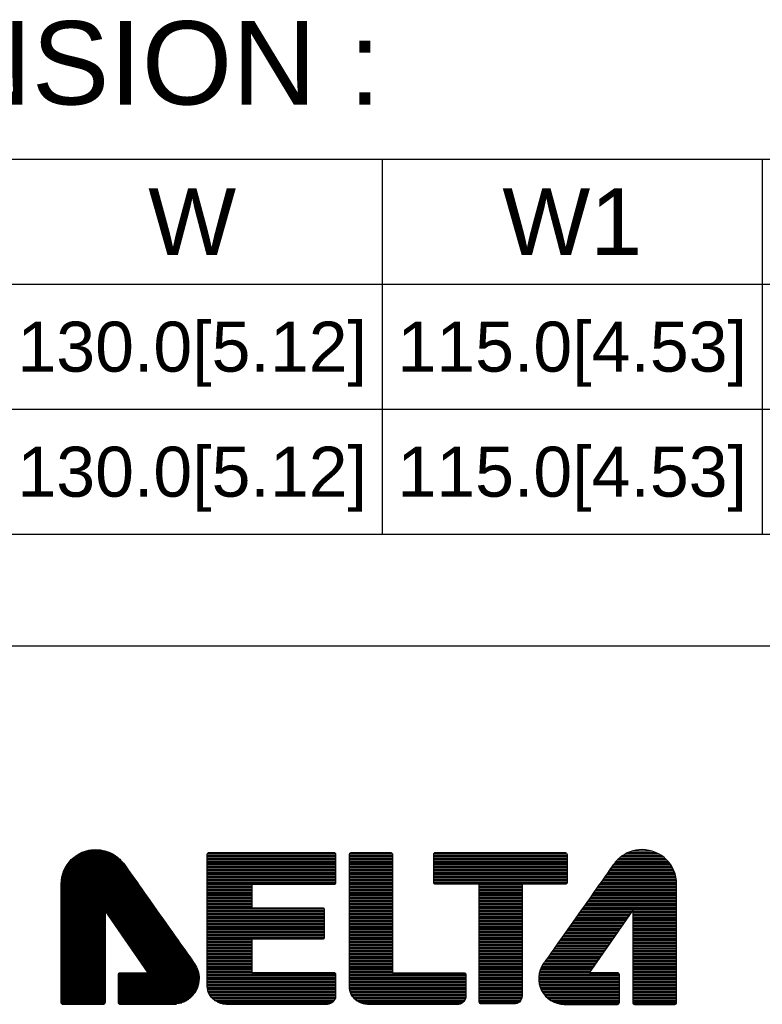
# Model space of a CAD drawing. Header units: millimetres. Extents: x 0 to 1105, y 0 to 772.
# Tile 4 of 58: x 139 to 228, y 93 to 211. Entities that reach past the tile are written whole.
import ezdxf

# ---------------------------------------------------------------- set-up
doc = ezdxf.new("R2010")
doc.units = ezdxf.units.MM
doc.header["$LTSCALE"] = 60.775
doc.layers.get('0').update_dxf_attribs({"linetype": 'CONTINUOUS'})
doc.styles.get("Standard").update_dxf_attribs({"font": 'micross.ttf'})

msp = doc.modelspace()

# ---------------------------------------------------------------- linework, layer by layer
at = {"linetype": 'Continuous'}
for p, q in [((91.61, 194.39), (468.41, 194.39)), ((182.81, 194.39), (182.81, 149.39)), ((228.41, 194.39), (228.41, 149.39)), ((91.61, 179.39), (468.41, 179.39)), ((91.61, 164.39), (468.41, 164.39)), ((91.61, 149.39), (468.41, 149.39))]:
    msp.add_line(p, q, dxfattribs=at)
at = {"color": 3, "linetype": 'Continuous'}
msp.add_line((526.5, 135.95), (19.5, 135.95), dxfattribs=at)
at = {"color": 4, "linetype": 'Continuous'}
for p, q in [((146.51, 111.09), (150.36, 111.09)), ((146.81, 111.23), (150.06, 111.23)), ((147.2, 111.38), (149.66, 111.38)), ((147.85, 111.52), (149.02, 111.52)), ((212.34, 111.21), (215.64, 111.21)), ((212.83, 111.39), (215.15, 111.39)), ((145.14, 109.93), (151.75, 109.93)), ((145.26, 110.08), (151.62, 110.08)), ((145.38, 110.22), (151.49, 110.22)), ((145.52, 110.36), (151.35, 110.36)), ((145.68, 110.51), (151.2, 110.51)), ((145.85, 110.65), (151.02, 110.65)), ((146.04, 110.8), (150.83, 110.8)), ((146.25, 110.94), (150.61, 110.94)), ((161.82, 111.03), (177.22, 111.03)), ((161.82, 110.85), (177.22, 110.85)), ((161.82, 110.68), (177.22, 110.68)), ((161.82, 110.5), (177.22, 110.5)), ((161.82, 110.32), (177.22, 110.32)), ((161.82, 110.14), (177.22, 110.14)), ((161.82, 109.97), (177.22, 109.97)), ((178.87, 110.85), (184.05, 110.85)), ((178.87, 110.68), (184.05, 110.68)), ((178.87, 110.5), (184.05, 110.5)), ((178.87, 110.32), (184.05, 110.32)), ((178.87, 110.14), (184.05, 110.14)), ((178.87, 109.97), (184.05, 109.97)), ((178.88, 111.03), (184.04, 111.03)), ((188.99, 110.85), (205.01, 110.85)), ((188.99, 110.68), (205.01, 110.68)), ((188.99, 110.5), (205.01, 110.5)), ((188.99, 110.32), (205.01, 110.32)), ((188.99, 110.14), (205.01, 110.14)), ((188.99, 109.97), (205.01, 109.97)), ((189, 111.03), (205, 111.03)), ((210.72, 109.97), (217.25, 109.97)), ((210.88, 110.14), (217.1, 110.14)), ((211.05, 110.32), (216.94, 110.32)), ((211.24, 110.5), (216.75, 110.5)), ((211.45, 110.68), (216.54, 110.68)), ((211.69, 110.85), (216.29, 110.85)), ((211.98, 111.03), (216, 111.03)), ((144.52, 108.78), (152.57, 108.78)), ((144.57, 108.92), (152.47, 108.92)), ((144.63, 109.06), (152.37, 109.06)), ((144.7, 109.21), (152.27, 109.21)), ((144.77, 109.35), (152.17, 109.35)), ((144.85, 109.5), (152.07, 109.5)), ((144.94, 109.64), (151.96, 109.64)), ((145.03, 109.79), (151.86, 109.79)), ((161.82, 109.79), (177.22, 109.79)), ((161.82, 109.61), (177.22, 109.61)), ((161.82, 109.43), (177.22, 109.43)), ((161.82, 109.26), (177.22, 109.26)), ((161.82, 109.08), (177.22, 109.08)), ((161.82, 108.9), (177.22, 108.9)), ((161.82, 108.73), (177.22, 108.73)), ((178.87, 109.79), (184.05, 109.79)), ((178.87, 109.61), (184.05, 109.61)), ((178.87, 109.43), (184.05, 109.43)), ((178.87, 109.26), (184.05, 109.26)), ((178.87, 109.08), (184.05, 109.08)), ((178.87, 108.9), (184.05, 108.9)), ((178.87, 108.73), (184.05, 108.73)), ((188.99, 109.79), (205.01, 109.79)), ((188.99, 109.61), (205.01, 109.61)), ((188.99, 109.43), (205.01, 109.43)), ((188.99, 109.26), (205.01, 109.26)), ((188.99, 109.08), (205.01, 109.08)), ((188.99, 108.9), (205.01, 108.9)), ((188.99, 108.73), (205.01, 108.73)), ((209.83, 108.73), (217.92, 108.73)), ((209.95, 108.9), (217.86, 108.9)), ((210.08, 109.08), (217.78, 109.08)), ((210.2, 109.26), (217.7, 109.26)), ((210.33, 109.43), (217.61, 109.43)), ((210.45, 109.61), (217.5, 109.61)), ((210.58, 109.79), (217.38, 109.79)), ((144.3, 107.62), (153.39, 107.62)), ((144.31, 107.76), (153.28, 107.76)), ((144.32, 107.91), (153.18, 107.91)), ((144.34, 108.05), (153.08, 108.05)), ((144.36, 108.2), (152.98, 108.2)), ((144.39, 108.34), (152.88, 108.34)), ((144.43, 108.49), (152.77, 108.49)), ((144.47, 108.63), (152.67, 108.63)), ((161.82, 108.55), (177.22, 108.55)), ((161.82, 108.37), (177.22, 108.37)), ((161.82, 108.19), (177.22, 108.19)), ((161.82, 108.02), (177.22, 108.02)), ((161.82, 107.84), (177.22, 107.84)), ((161.82, 107.66), (177.22, 107.66)), ((178.87, 108.55), (184.05, 108.55)), ((178.87, 108.37), (184.05, 108.37)), ((178.87, 108.19), (184.05, 108.19)), ((178.87, 108.02), (184.05, 108.02)), ((178.87, 107.84), (184.05, 107.84)), ((178.87, 107.66), (184.05, 107.66)), ((188.99, 108.55), (205.01, 108.55)), ((188.99, 108.37), (205.01, 108.37)), ((188.99, 108.19), (205.01, 108.19)), ((188.99, 108.02), (205.01, 108.02)), ((188.99, 107.84), (205.01, 107.84)), ((188.99, 107.66), (205.01, 107.66)), ((209.08, 107.66), (218.13, 107.66)), ((209.21, 107.84), (218.11, 107.84)), ((209.33, 108.02), (218.09, 108.02)), ((209.46, 108.19), (218.06, 108.19)), ((209.58, 108.37), (218.02, 108.37)), ((209.71, 108.55), (217.98, 108.55)), ((144.29, 107.48), (153.49, 107.48)), ((144.29, 107.33), (153.59, 107.33)), ((144.29, 107.19), (153.69, 107.19)), ((144.29, 107.04), (153.79, 107.04)), ((144.29, 106.9), (153.9, 106.9)), ((144.29, 106.75), (154, 106.75)), ((144.29, 106.61), (154.1, 106.61)), ((144.29, 106.46), (154.2, 106.46)), ((144.29, 106.32), (154.3, 106.32)), ((161.82, 107.48), (177.2, 107.48)), ((161.82, 107.31), (167.18, 107.31)), ((161.82, 107.13), (167.18, 107.13)), ((161.82, 106.95), (167.18, 106.95)), ((161.82, 106.77), (167.18, 106.77)), ((161.82, 106.6), (167.18, 106.6)), ((161.82, 106.42), (167.18, 106.42)), ((178.87, 107.48), (184.05, 107.48)), ((178.87, 107.31), (184.05, 107.31)), ((178.87, 107.13), (184.05, 107.13)), ((178.87, 106.95), (184.05, 106.95)), ((178.87, 106.77), (184.05, 106.77)), ((178.87, 106.6), (184.05, 106.6)), ((178.87, 106.42), (184.05, 106.42)), ((189.03, 107.48), (204.95, 107.48)), ((194.46, 107.31), (199.6, 107.31)), ((194.46, 107.13), (199.6, 107.13)), ((194.46, 106.95), (199.6, 106.95)), ((194.46, 106.77), (199.6, 106.77)), ((194.46, 106.6), (199.6, 106.6)), ((194.46, 106.42), (199.6, 106.42)), ((208.21, 106.42), (218.14, 106.42)), ((208.33, 106.6), (218.14, 106.6)), ((208.46, 106.77), (218.14, 106.77)), ((208.58, 106.95), (218.14, 106.95)), ((208.71, 107.13), (218.14, 107.13)), ((208.83, 107.31), (218.14, 107.31)), ((208.96, 107.48), (218.14, 107.48)), ((144.29, 106.17), (154.41, 106.17)), ((144.29, 106.03), (154.51, 106.03)), ((144.29, 105.89), (154.61, 105.89)), ((144.29, 105.74), (154.71, 105.74)), ((144.29, 105.6), (154.81, 105.6)), ((144.29, 105.45), (154.92, 105.45)), ((144.29, 105.31), (155.02, 105.31)), ((144.29, 105.16), (155.12, 105.16)), ((161.82, 106.24), (167.18, 106.24)), ((161.82, 106.07), (167.18, 106.07)), ((161.82, 105.89), (167.18, 105.89)), ((161.82, 105.71), (167.18, 105.71)), ((161.82, 105.53), (167.18, 105.53)), ((161.82, 105.36), (167.18, 105.36)), ((161.82, 105.18), (167.18, 105.18)), ((178.87, 106.24), (184.05, 106.24)), ((178.87, 106.07), (184.05, 106.07)), ((178.87, 105.89), (184.05, 105.89)), ((178.87, 105.71), (184.05, 105.71)), ((178.87, 105.53), (184.05, 105.53)), ((178.87, 105.36), (184.05, 105.36)), ((178.87, 105.18), (184.05, 105.18)), ((194.46, 106.24), (199.6, 106.24)), ((194.46, 106.07), (199.6, 106.07)), ((194.46, 105.89), (199.6, 105.89)), ((194.46, 105.71), (199.6, 105.71)), ((194.46, 105.53), (199.6, 105.53)), ((194.46, 105.36), (199.6, 105.36)), ((194.46, 105.18), (199.6, 105.18)), ((207.33, 105.18), (218.14, 105.18)), ((207.45, 105.36), (218.14, 105.36)), ((207.58, 105.53), (218.14, 105.53)), ((207.7, 105.71), (218.14, 105.71)), ((207.83, 105.89), (218.14, 105.89)), ((207.96, 106.07), (218.14, 106.07)), ((208.08, 106.24), (218.14, 106.24)), ((144.29, 105.02), (155.22, 105.02)), ((144.29, 104.87), (155.32, 104.87)), ((144.29, 104.73), (155.43, 104.73)), ((144.29, 104.59), (155.53, 104.59)), ((144.29, 104.44), (155.63, 104.44)), ((144.29, 104.3), (155.73, 104.3)), ((144.29, 104.15), (149.56, 104.15)), ((144.29, 104.01), (149.56, 104.01)), ((149.62, 104.15), (155.84, 104.15)), ((149.72, 104.01), (155.94, 104.01)), ((161.82, 105), (167.18, 105)), ((161.82, 104.82), (167.18, 104.82)), ((161.82, 104.65), (167.18, 104.65)), ((161.82, 104.47), (175.83, 104.47)), ((161.82, 104.29), (175.86, 104.29)), ((161.82, 104.11), (175.86, 104.11)), ((178.87, 105), (184.05, 105)), ((178.87, 104.82), (184.05, 104.82)), ((178.87, 104.65), (184.05, 104.65)), ((178.87, 104.47), (184.05, 104.47)), ((178.87, 104.29), (184.05, 104.29)), ((178.87, 104.11), (184.05, 104.11)), ((194.46, 105), (199.6, 105)), ((194.46, 104.82), (199.6, 104.82)), ((194.46, 104.65), (199.6, 104.65)), ((194.46, 104.47), (199.6, 104.47)), ((194.46, 104.29), (199.6, 104.29)), ((194.46, 104.11), (199.6, 104.11)), ((207.08, 104.82), (205.96, 103.24)), ((206.46, 103.95), (212.68, 103.95)), ((206.59, 104.13), (212.8, 104.13)), ((206.71, 104.31), (218.14, 104.31)), ((206.84, 104.49), (218.14, 104.49)), ((206.96, 104.66), (218.14, 104.66)), ((218.14, 104.82), (207.08, 104.82)), ((207.2, 105), (218.14, 105)), ((207.68, 96.77), (212.87, 104.23)), ((209.71, 99.68), (212.87, 104.23)), ((212.87, 104.23), (212.87, 99.68)), ((212.87, 104.23), (212.87, 93.21)), ((212.87, 104.13), (218.14, 104.13)), ((212.87, 103.95), (218.14, 103.95)), ((218.14, 99.68), (218.14, 104.82)), ((144.29, 103.86), (149.56, 103.86)), ((144.29, 103.72), (149.56, 103.72)), ((144.29, 103.57), (149.56, 103.57)), ((144.29, 103.43), (149.56, 103.43)), ((144.29, 103.28), (149.56, 103.28)), ((144.29, 103.14), (149.56, 103.14)), ((144.29, 103), (149.56, 103)), ((144.29, 102.85), (149.56, 102.85)), ((149.82, 103.86), (156.04, 103.86)), ((149.92, 103.72), (156.14, 103.72)), ((150.02, 103.57), (156.24, 103.57)), ((150.12, 103.43), (156.35, 103.43)), ((150.22, 103.28), (156.45, 103.28)), ((150.33, 103.14), (156.55, 103.14)), ((150.43, 103), (156.65, 103)), ((150.53, 102.85), (156.76, 102.85)), ((161.82, 103.94), (175.86, 103.94)), ((161.82, 103.76), (175.86, 103.76)), ((161.82, 103.58), (175.86, 103.58)), ((161.82, 103.41), (175.86, 103.41)), ((161.82, 103.23), (175.86, 103.23)), ((161.82, 103.05), (175.86, 103.05)), ((161.82, 102.87), (175.86, 102.87)), ((178.87, 103.94), (184.05, 103.94)), ((178.87, 103.76), (184.05, 103.76)), ((178.87, 103.58), (184.05, 103.58)), ((178.87, 103.41), (184.05, 103.41)), ((178.87, 103.23), (184.05, 103.23)), ((178.87, 103.05), (184.05, 103.05)), ((178.87, 102.87), (184.05, 102.87)), ((194.46, 103.94), (199.6, 103.94)), ((194.46, 103.76), (199.6, 103.76)), ((194.46, 103.58), (199.6, 103.58)), ((194.46, 103.41), (199.6, 103.41)), ((194.46, 103.23), (199.6, 103.23)), ((194.46, 103.05), (199.6, 103.05)), ((194.46, 102.87), (199.6, 102.87)), ((205.96, 103.24), (203.44, 99.68)), ((205.71, 102.89), (211.94, 102.89)), ((205.84, 103.07), (212.06, 103.07)), ((205.96, 103.25), (212.18, 103.25)), ((206.09, 103.42), (212.31, 103.42)), ((206.21, 103.6), (212.43, 103.6)), ((206.34, 103.78), (212.55, 103.78)), ((212.87, 103.78), (218.14, 103.78)), ((212.87, 103.6), (218.14, 103.6)), ((212.87, 103.42), (218.14, 103.42)), ((212.87, 103.25), (218.14, 103.25)), ((212.87, 103.07), (218.14, 103.07)), ((212.87, 102.89), (218.14, 102.89)), ((144.29, 102.71), (149.56, 102.71)), ((144.29, 102.56), (149.56, 102.56)), ((144.29, 102.42), (149.56, 102.42)), ((144.29, 102.27), (149.56, 102.27)), ((144.29, 102.13), (149.56, 102.13)), ((144.29, 101.98), (149.56, 101.98)), ((144.29, 101.84), (149.56, 101.84)), ((144.29, 101.7), (149.56, 101.7)), ((150.63, 102.71), (156.86, 102.71)), ((150.73, 102.56), (156.96, 102.56)), ((150.83, 102.42), (157.06, 102.42)), ((150.93, 102.27), (157.16, 102.27)), ((151.03, 102.13), (157.27, 102.13)), ((151.13, 101.98), (157.37, 101.98)), ((151.23, 101.84), (157.47, 101.84)), ((151.33, 101.7), (157.57, 101.7)), ((161.82, 102.7), (175.86, 102.7)), ((161.82, 102.52), (175.86, 102.52)), ((161.82, 102.34), (175.86, 102.34)), ((161.82, 102.16), (175.86, 102.16)), ((161.82, 101.99), (175.86, 101.99)), ((161.82, 101.81), (175.86, 101.81)), ((161.82, 101.63), (175.86, 101.63)), ((178.87, 102.7), (184.05, 102.7)), ((178.87, 102.52), (184.05, 102.52)), ((178.87, 102.34), (184.05, 102.34)), ((178.87, 102.16), (184.05, 102.16)), ((178.87, 101.99), (184.05, 101.99)), ((178.87, 101.81), (184.05, 101.81)), ((178.87, 101.63), (184.05, 101.63)), ((194.46, 102.7), (199.6, 102.7)), ((194.46, 102.52), (199.6, 102.52)), ((194.46, 102.34), (199.6, 102.34)), ((194.46, 102.16), (199.6, 102.16)), ((194.46, 101.99), (199.6, 101.99)), ((194.46, 101.81), (199.6, 101.81)), ((194.46, 101.63), (199.6, 101.63)), ((204.83, 101.65), (211.07, 101.65)), ((204.96, 101.83), (211.2, 101.83)), ((205.08, 102), (211.32, 102)), ((205.21, 102.18), (211.44, 102.18)), ((205.33, 102.36), (211.57, 102.36)), ((205.46, 102.54), (211.69, 102.54)), ((205.58, 102.71), (211.81, 102.71)), ((212.87, 102.71), (218.14, 102.71)), ((212.87, 102.54), (218.14, 102.54)), ((212.87, 102.36), (218.14, 102.36)), ((212.87, 102.18), (218.14, 102.18)), ((212.87, 102), (218.14, 102)), ((212.87, 101.83), (218.14, 101.83)), ((212.87, 101.65), (218.14, 101.65)), ((144.29, 101.55), (149.56, 101.55)), ((144.29, 101.41), (149.56, 101.41)), ((144.29, 101.26), (149.56, 101.26)), ((144.29, 101.12), (149.56, 101.12)), ((144.29, 100.97), (149.56, 100.97)), ((144.29, 100.83), (149.56, 100.83)), ((144.29, 100.68), (149.56, 100.68)), ((144.29, 100.54), (149.56, 100.54)), ((151.43, 101.55), (157.68, 101.55)), ((151.53, 101.41), (157.78, 101.41)), ((151.63, 101.26), (157.88, 101.26)), ((151.73, 101.12), (157.98, 101.12)), ((151.83, 100.97), (158.08, 100.97)), ((151.93, 100.83), (158.19, 100.83)), ((152.03, 100.68), (158.29, 100.68)), ((152.13, 100.54), (158.39, 100.54)), ((161.82, 101.45), (175.86, 101.45)), ((161.82, 101.28), (175.86, 101.28)), ((161.82, 101.1), (175.86, 101.1)), ((161.82, 100.92), (175.84, 100.92)), ((161.82, 100.75), (167.15, 100.75)), ((161.82, 100.57), (167.15, 100.57)), ((178.87, 101.45), (184.05, 101.45)), ((178.87, 101.28), (184.05, 101.28)), ((178.87, 101.1), (184.05, 101.1)), ((178.87, 100.92), (184.05, 100.92)), ((178.87, 100.75), (184.05, 100.75)), ((178.87, 100.57), (184.05, 100.57)), ((194.46, 101.45), (199.6, 101.45)), ((194.46, 101.28), (199.6, 101.28)), ((194.46, 101.1), (199.6, 101.1)), ((194.46, 100.92), (199.6, 100.92)), ((194.46, 100.75), (199.6, 100.75)), ((194.46, 100.57), (199.6, 100.57)), ((203.95, 100.41), (210.21, 100.41)), ((204.08, 100.59), (210.33, 100.59)), ((204.2, 100.76), (210.46, 100.76)), ((204.33, 100.94), (210.58, 100.94)), ((204.46, 101.12), (210.7, 101.12)), ((204.58, 101.3), (210.83, 101.3)), ((204.71, 101.47), (210.95, 101.47)), ((212.87, 101.47), (218.14, 101.47)), ((212.87, 101.3), (218.14, 101.3)), ((212.87, 101.12), (218.14, 101.12)), ((212.87, 100.94), (218.14, 100.94)), ((212.87, 100.76), (218.14, 100.76)), ((212.87, 100.59), (218.14, 100.59)), ((212.87, 100.41), (218.14, 100.41)), ((144.29, 100.4), (149.56, 100.4)), ((144.29, 100.25), (149.56, 100.25)), ((144.29, 100.11), (149.56, 100.11)), ((144.29, 99.96), (149.56, 99.96)), ((144.29, 99.82), (149.56, 99.82)), ((144.29, 99.67), (149.56, 99.67)), ((144.29, 99.53), (149.56, 99.53)), ((144.29, 99.38), (149.56, 99.38)), ((144.29, 99.24), (149.56, 99.24)), ((152.23, 100.4), (158.49, 100.4)), ((152.33, 100.25), (158.6, 100.25)), ((152.43, 100.11), (158.7, 100.11)), ((152.54, 99.96), (158.8, 99.96)), ((152.64, 99.82), (158.9, 99.82)), ((152.74, 99.67), (159.01, 99.67)), ((152.84, 99.53), (159.11, 99.53)), ((152.94, 99.38), (159.21, 99.38)), ((153.04, 99.24), (159.31, 99.24)), ((161.82, 100.39), (167.15, 100.39)), ((161.82, 100.21), (167.15, 100.21)), ((161.82, 100.04), (167.15, 100.04)), ((161.82, 99.86), (167.15, 99.86)), ((161.82, 99.68), (167.15, 99.68)), ((161.82, 99.5), (167.15, 99.5)), ((161.82, 99.33), (167.15, 99.33)), ((178.87, 100.39), (184.05, 100.39)), ((178.87, 100.21), (184.05, 100.21)), ((178.87, 100.04), (184.05, 100.04)), ((178.87, 99.86), (184.05, 99.86)), ((178.87, 99.68), (184.05, 99.68)), ((178.87, 99.5), (184.05, 99.5)), ((178.87, 99.33), (184.05, 99.33)), ((194.46, 100.39), (199.6, 100.39)), ((194.46, 100.21), (199.6, 100.21)), ((194.46, 100.04), (199.6, 100.04)), ((194.46, 99.86), (199.6, 99.86)), ((194.46, 99.68), (199.6, 99.68)), ((194.46, 99.5), (199.6, 99.5)), ((194.46, 99.33), (199.6, 99.33)), ((203.19, 99.33), (209.46, 99.33)), ((203.31, 99.5), (209.58, 99.5)), ((203.44, 99.68), (209.71, 99.68)), ((203.45, 99.7), (209.72, 99.7)), ((203.58, 99.88), (209.84, 99.88)), ((203.7, 100.05), (209.96, 100.05)), ((203.83, 100.23), (210.09, 100.23)), ((212.87, 100.23), (218.14, 100.23)), ((212.87, 100.05), (218.14, 100.05)), ((212.87, 99.88), (218.14, 99.88)), ((212.87, 99.7), (218.14, 99.7)), ((212.87, 99.68), (218.14, 99.68)), ((212.87, 99.5), (218.14, 99.5)), ((212.87, 99.33), (218.14, 99.33)), ((144.29, 99.09), (149.56, 99.09)), ((144.29, 98.95), (149.56, 98.95)), ((144.29, 98.81), (149.56, 98.81)), ((144.29, 98.66), (149.56, 98.66)), ((144.29, 98.52), (149.56, 98.52)), ((144.29, 98.37), (149.56, 98.37)), ((144.29, 98.23), (149.56, 98.23)), ((144.29, 98.08), (149.56, 98.08)), ((153.14, 99.09), (159.41, 99.09)), ((153.24, 98.95), (159.52, 98.95)), ((153.34, 98.81), (159.62, 98.81)), ((153.44, 98.66), (159.72, 98.66)), ((153.54, 98.52), (159.82, 98.52)), ((153.64, 98.37), (159.93, 98.37)), ((153.74, 98.23), (160.03, 98.23)), ((153.84, 98.08), (160.13, 98.08)), ((161.82, 99.15), (167.15, 99.15)), ((161.82, 98.97), (167.15, 98.97)), ((161.82, 98.79), (167.15, 98.79)), ((161.82, 98.62), (167.15, 98.62)), ((161.82, 98.44), (167.15, 98.44)), ((161.82, 98.26), (167.15, 98.26)), ((161.82, 98.09), (167.15, 98.09)), ((178.87, 99.15), (184.05, 99.15)), ((178.87, 98.97), (184.05, 98.97)), ((178.87, 98.79), (184.05, 98.79)), ((178.87, 98.62), (184.05, 98.62)), ((178.87, 98.44), (184.05, 98.44)), ((178.87, 98.26), (184.05, 98.26)), ((178.87, 98.09), (184.05, 98.09)), ((194.46, 99.15), (199.6, 99.15)), ((194.46, 98.97), (199.6, 98.97)), ((194.46, 98.79), (199.6, 98.79)), ((194.46, 98.62), (199.6, 98.62)), ((194.46, 98.44), (199.6, 98.44)), ((194.46, 98.26), (199.6, 98.26)), ((194.46, 98.09), (199.6, 98.09)), ((202.31, 98.09), (208.6, 98.09)), ((202.43, 98.26), (208.72, 98.26)), ((202.56, 98.44), (208.84, 98.44)), ((202.69, 98.62), (208.97, 98.62)), ((202.81, 98.79), (209.09, 98.79)), ((202.94, 98.97), (209.21, 98.97)), ((203.06, 99.15), (209.34, 99.15)), ((212.87, 99.15), (218.14, 99.15)), ((212.87, 98.97), (218.14, 98.97)), ((212.87, 98.79), (218.14, 98.79)), ((212.87, 98.62), (218.14, 98.62)), ((212.87, 98.44), (218.14, 98.44)), ((212.87, 98.26), (218.14, 98.26)), ((212.87, 98.09), (218.14, 98.09)), ((144.29, 97.94), (149.56, 97.94)), ((144.29, 97.79), (149.56, 97.79)), ((144.29, 97.65), (149.56, 97.65)), ((144.29, 97.51), (149.56, 97.51)), ((144.29, 97.36), (149.56, 97.36)), ((144.29, 97.22), (149.56, 97.22)), ((144.29, 97.07), (149.56, 97.07)), ((144.29, 96.93), (149.56, 96.93)), ((153.94, 97.94), (160.23, 97.94)), ((154.04, 97.79), (160.33, 97.79)), ((154.14, 97.65), (160.42, 97.65)), ((154.24, 97.51), (160.5, 97.51)), ((154.34, 97.36), (160.58, 97.36)), ((154.44, 97.22), (160.64, 97.22)), ((154.54, 97.07), (160.69, 97.07)), ((154.64, 96.93), (160.73, 96.93)), ((161.82, 97.91), (167.15, 97.91)), ((161.82, 97.73), (167.15, 97.73)), ((161.82, 97.55), (167.15, 97.55)), ((161.82, 97.38), (167.15, 97.38)), ((161.82, 97.2), (167.15, 97.2)), ((161.82, 97.02), (167.15, 97.02)), ((178.87, 97.91), (184.05, 97.91)), ((178.87, 97.73), (184.05, 97.73)), ((178.87, 97.55), (184.05, 97.55)), ((178.87, 97.38), (184.05, 97.38)), ((178.87, 97.2), (184.05, 97.2)), ((178.87, 97.02), (184.05, 97.02)), ((194.46, 97.91), (199.6, 97.91)), ((194.46, 97.73), (199.6, 97.73)), ((194.46, 97.55), (199.6, 97.55)), ((194.46, 97.38), (199.6, 97.38)), ((194.46, 97.2), (199.6, 97.2)), ((194.46, 97.02), (199.6, 97.02)), ((201.73, 97.02), (207.86, 97.02)), ((201.79, 97.2), (207.98, 97.2)), ((201.87, 97.38), (208.1, 97.38)), ((201.96, 97.55), (208.23, 97.55)), ((202.06, 97.73), (208.35, 97.73)), ((202.18, 97.91), (208.47, 97.91)), ((212.87, 97.91), (218.14, 97.91)), ((212.87, 97.73), (218.14, 97.73)), ((212.87, 97.55), (218.14, 97.55)), ((212.87, 97.38), (218.14, 97.38)), ((212.87, 97.2), (218.14, 97.2)), ((212.87, 97.02), (218.14, 97.02)), ((144.29, 96.78), (149.56, 96.78)), ((144.29, 96.64), (149.56, 96.64)), ((144.29, 96.49), (149.56, 96.49)), ((144.29, 96.35), (149.56, 96.35)), ((144.29, 96.2), (149.56, 96.2)), ((144.29, 96.06), (149.56, 96.06)), ((144.29, 95.92), (149.56, 95.92)), ((144.29, 95.77), (149.56, 95.77)), ((151.15, 96.49), (160.82, 96.49)), ((151.15, 96.35), (160.84, 96.35)), ((151.15, 96.2), (160.85, 96.2)), ((151.15, 96.06), (160.85, 96.06)), ((151.15, 95.92), (160.85, 95.92)), ((151.15, 95.77), (160.83, 95.77)), ((151.17, 96.64), (160.8, 96.64)), ((151.35, 96.78), (160.77, 96.78)), ((161.82, 96.84), (167.15, 96.84)), ((161.82, 96.67), (177.21, 96.67)), ((161.82, 96.49), (177.22, 96.49)), ((161.82, 96.31), (177.22, 96.31)), ((161.82, 96.13), (177.22, 96.13)), ((161.82, 95.96), (177.22, 95.96)), ((161.82, 95.78), (177.22, 95.78)), ((178.87, 96.84), (184.05, 96.84)), ((178.87, 96.67), (192.83, 96.67)), ((178.87, 96.49), (192.86, 96.49)), ((178.87, 96.31), (192.86, 96.31)), ((178.87, 96.13), (192.86, 96.13)), ((178.87, 95.96), (192.86, 95.96)), ((178.87, 95.78), (192.86, 95.78)), ((194.46, 96.84), (199.6, 96.84)), ((194.46, 96.67), (199.6, 96.67)), ((194.46, 96.49), (199.6, 96.49)), ((194.46, 96.31), (199.6, 96.31)), ((194.46, 96.13), (199.6, 96.13)), ((194.46, 95.96), (199.6, 95.96)), ((194.46, 95.78), (199.6, 95.78)), ((201.58, 96.13), (211.27, 96.13)), ((201.58, 95.96), (211.27, 95.96)), ((201.59, 96.31), (211.27, 96.31)), ((201.59, 95.78), (211.27, 95.78)), ((201.61, 96.49), (211.27, 96.49)), ((201.64, 96.67), (211.24, 96.67)), ((201.68, 96.84), (207.73, 96.84)), ((211.05, 96.77), (207.68, 96.77)), ((211.27, 93.21), (211.27, 96.55)), ((212.87, 96.84), (218.14, 96.84)), ((212.87, 96.67), (218.14, 96.67)), ((212.87, 96.49), (218.14, 96.49)), ((212.87, 96.31), (218.14, 96.31)), ((212.87, 96.13), (218.14, 96.13)), ((212.87, 95.96), (218.14, 95.96)), ((212.87, 95.78), (218.14, 95.78)), ((144.29, 95.63), (149.56, 95.63)), ((144.29, 95.48), (149.56, 95.48)), ((144.29, 95.34), (149.56, 95.34)), ((144.29, 95.19), (149.56, 95.19)), ((144.29, 95.05), (149.56, 95.05)), ((144.29, 94.9), (149.56, 94.9)), ((144.29, 94.76), (149.56, 94.76)), ((144.29, 94.62), (149.56, 94.62)), ((151.15, 95.63), (160.82, 95.63)), ((151.15, 95.48), (160.79, 95.48)), ((151.15, 95.34), (160.76, 95.34)), ((151.15, 95.19), (160.72, 95.19)), ((151.15, 95.05), (160.67, 95.05)), ((151.15, 94.9), (160.62, 94.9)), ((151.15, 94.76), (160.55, 94.76)), ((151.15, 94.62), (160.48, 94.62)), ((161.82, 95.6), (177.22, 95.6)), ((161.82, 95.43), (177.22, 95.43)), ((161.82, 95.25), (177.22, 95.25)), ((161.82, 95.07), (177.22, 95.07)), ((161.83, 94.89), (177.22, 94.89)), ((161.86, 94.72), (177.22, 94.72)), ((161.91, 94.54), (177.22, 94.54)), ((178.87, 95.6), (192.86, 95.6)), ((178.87, 95.43), (192.86, 95.43)), ((178.87, 95.25), (192.86, 95.25)), ((178.87, 95.07), (192.86, 95.07)), ((178.89, 94.89), (192.86, 94.89)), ((178.92, 94.72), (192.86, 94.72)), ((178.96, 94.54), (192.86, 94.54)), ((194.46, 95.6), (199.6, 95.6)), ((194.46, 95.43), (199.6, 95.43)), ((194.46, 95.25), (199.6, 95.25)), ((194.46, 95.07), (199.6, 95.07)), ((194.46, 94.89), (199.6, 94.89)), ((194.46, 94.72), (199.6, 94.72)), ((194.46, 94.54), (199.6, 94.54)), ((201.62, 95.6), (211.27, 95.6)), ((201.65, 95.43), (211.27, 95.43)), ((201.69, 95.25), (211.27, 95.25)), ((201.75, 95.07), (211.27, 95.07)), ((201.81, 94.89), (211.27, 94.89)), ((201.89, 94.72), (211.27, 94.72)), ((201.99, 94.54), (211.27, 94.54)), ((212.87, 95.6), (218.14, 95.6)), ((212.87, 95.43), (218.14, 95.43)), ((212.87, 95.25), (218.14, 95.25)), ((212.87, 95.07), (218.14, 95.07)), ((212.87, 94.89), (218.14, 94.89)), ((212.87, 94.72), (218.14, 94.72)), ((212.87, 94.54), (218.14, 94.54)), ((144.29, 94.47), (149.56, 94.47)), ((144.29, 94.33), (149.56, 94.33)), ((144.29, 94.18), (149.56, 94.18)), ((144.29, 94.04), (149.56, 94.04)), ((144.29, 93.89), (149.56, 93.89)), ((144.29, 93.75), (149.56, 93.75)), ((144.29, 93.6), (149.56, 93.6)), ((144.29, 93.46), (149.56, 93.46)), ((151.15, 94.47), (160.39, 94.47)), ((151.15, 94.33), (160.3, 94.33)), ((151.15, 94.18), (160.19, 94.18)), ((151.15, 94.04), (160.07, 94.04)), ((151.15, 93.89), (159.93, 93.89)), ((151.15, 93.75), (159.78, 93.75)), ((151.15, 93.6), (159.59, 93.6)), ((151.15, 93.46), (159.38, 93.46)), ((161.97, 94.36), (177.22, 94.36)), ((162.06, 94.18), (177.22, 94.18)), ((162.18, 94.01), (177.22, 94.01)), ((162.32, 93.83), (177.22, 93.83)), ((162.5, 93.65), (177.17, 93.65)), ((162.72, 93.47), (177.07, 93.47)), ((179.02, 94.36), (192.86, 94.36)), ((179.09, 94.18), (192.86, 94.18)), ((179.19, 94.01), (192.86, 94.01)), ((179.32, 93.83), (192.84, 93.83)), ((179.48, 93.65), (192.79, 93.65)), ((179.69, 93.47), (192.69, 93.47)), ((194.46, 94.36), (199.6, 94.36)), ((194.46, 94.18), (199.6, 94.18)), ((194.46, 94.01), (199.6, 94.01)), ((194.46, 93.83), (199.58, 93.83)), ((194.46, 93.65), (199.54, 93.65)), ((194.46, 93.47), (199.45, 93.47)), ((202.1, 94.36), (211.27, 94.36)), ((202.23, 94.18), (211.27, 94.18)), ((202.38, 94.01), (211.27, 94.01)), ((202.55, 93.83), (211.27, 93.83)), ((202.76, 93.65), (211.27, 93.65)), ((203.01, 93.47), (211.27, 93.47)), ((212.87, 94.36), (218.14, 94.36)), ((212.87, 94.18), (218.14, 94.18)), ((212.87, 94.01), (218.14, 94.01)), ((212.87, 93.83), (218.14, 93.83)), ((212.87, 93.65), (218.14, 93.65)), ((212.87, 93.47), (218.14, 93.47)), ((144.29, 93.32), (149.56, 93.32)), ((144.3, 93.17), (149.55, 93.17)), ((144.42, 93.03), (149.43, 93.03)), ((151.15, 93.32), (159.12, 93.32)), ((151.16, 93.17), (158.77, 93.17)), ((151.29, 93.03), (158.12, 93.03)), ((163, 93.3), (176.91, 93.3)), ((163.41, 93.12), (176.66, 93.12)), ((179.96, 93.3), (192.56, 93.3)), ((180.36, 93.12), (192.37, 93.12)), ((194.46, 93.3), (199.31, 93.3)), ((194.51, 93.12), (199.04, 93.12)), ((203.33, 93.3), (211.27, 93.3)), ((203.79, 93.12), (211.25, 93.12)), ((204.66, 92.99), (211.05, 92.99)), ((212.87, 93.3), (218.14, 93.3)), ((212.89, 93.12), (218.12, 93.12)), ((213.09, 92.99), (217.92, 92.99))]:
    msp.add_line(p, q, dxfattribs=at)
msp.add_arc((204.66, 96.08), 3.08, 144.9917, 269.9428, dxfattribs=at)
for points, knots in [([(156.47, 103.26), (154.5, 106.04), (152.42, 108.98), (151.97, 109.64), (151.97, 109.64), (151.97, 109.64), (151.97, 109.64), (151.97, 109.64), (151.97, 109.64), (151.71, 110.01), (151.37, 110.37), (151.1, 110.59), (151.1, 110.59), (150.38, 111.2), (149.45, 111.56), (148.44, 111.56), (148.44, 111.56), (146.15, 111.56), (144.29, 109.71), (144.29, 107.42), (144.29, 107.42), (144.29, 107.42), (144.29, 107.42), (144.29, 107.42), (144.29, 107.42), (144.29, 107.42), (144.29, 107.42), (144.29, 107.42), (144.29, 107.42), (144.29, 107.42), (144.29, 101.11), (144.29, 101.11), (144.29, 101.11), (144.29, 97.82), (144.29, 94.27), (144.29, 93.23), (144.29, 93.23), (144.29, 93.17), (144.31, 93.11), (144.36, 93.07), (144.36, 93.07), (144.4, 93.03), (144.45, 93.01), (144.51, 93.01), (144.51, 93.01), (144.51, 93.01), (149.34, 93.01), (149.34, 93.01), (149.34, 93.01), (149.4, 93.01), (149.45, 93.03), (149.5, 93.07), (149.5, 93.07), (149.54, 93.11), (149.56, 93.17), (149.56, 93.23), (149.56, 93.23), (149.56, 93.23), (149.56, 104.24), (149.56, 104.24), (149.56, 104.24), (149.56, 104.24), (154.74, 96.78), (154.74, 96.78), (154.74, 96.78), (154.74, 96.78), (151.38, 96.78), (151.38, 96.78), (151.38, 96.78), (151.32, 96.78), (151.26, 96.76), (151.22, 96.72), (151.22, 96.72), (151.18, 96.68), (151.15, 96.62), (151.15, 96.56), (151.15, 96.56), (151.15, 96.56), (151.15, 93.23), (151.15, 93.23), (151.15, 93.23), (151.15, 93.17), (151.18, 93.11), (151.22, 93.07), (151.22, 93.07), (151.26, 93.03), (151.32, 93.01), (151.38, 93.01), (151.38, 93.01), (151.38, 93.01), (157.77, 93.01), (157.77, 93.01), (157.77, 93.01), (159.47, 93.01), (160.85, 94.39), (160.85, 96.09), (160.85, 96.09), (160.85, 96.74), (160.64, 97.36), (160.29, 97.86), (160.29, 97.86), (160.29, 97.86), (158.44, 100.47), (156.47, 103.26)], [0, 0, 0, 0, 0.038462, 0.038462, 0.038462, 0.038462, 0.076923, 0.076923, 0.076923, 0.076923, 0.115385, 0.115385, 0.115385, 0.115385, 0.153846, 0.153846, 0.153846, 0.153846, 0.192308, 0.192308, 0.192308, 0.192308, 0.230769, 0.230769, 0.230769, 0.230769, 0.269231, 0.269231, 0.269231, 0.269231, 0.307692, 0.307692, 0.307692, 0.307692, 0.346154, 0.346154, 0.346154, 0.346154, 0.384615, 0.384615, 0.384615, 0.384615, 0.423077, 0.423077, 0.423077, 0.423077, 0.461538, 0.461538, 0.461538, 0.461538, 0.5, 0.5, 0.5, 0.5, 0.538462, 0.538462, 0.538462, 0.538462, 0.576923, 0.576923, 0.576923, 0.576923, 0.615385, 0.615385, 0.615385, 0.615385, 0.653846, 0.653846, 0.653846, 0.653846, 0.692308, 0.692308, 0.692308, 0.692308, 0.730769, 0.730769, 0.730769, 0.730769, 0.769231, 0.769231, 0.769231, 0.769231, 0.807692, 0.807692, 0.807692, 0.807692, 0.846154, 0.846154, 0.846154, 0.846154, 0.884615, 0.884615, 0.884615, 0.884615, 0.923077, 0.923077, 0.923077, 0.923077, 0.961538, 0.961538, 0.961538, 0.961538, 1, 1, 1, 1]), ([(177.22, 96.59), (177.22, 96.65), (177.2, 96.71), (177.16, 96.75), (177.16, 96.75), (177.11, 96.79), (177.06, 96.81), (177, 96.81), (177, 96.81), (177, 96.81), (167.15, 96.81), (167.15, 96.81), (167.15, 96.81), (167.15, 96.81), (167.15, 100.79), (167.15, 100.79), (167.15, 100.79), (167.15, 100.79), (175.64, 100.79), (175.64, 100.79), (175.64, 100.79), (175.7, 100.79), (175.76, 100.81), (175.8, 100.85), (175.8, 100.85), (175.84, 100.89), (175.86, 100.95), (175.86, 101.01), (175.86, 101.01), (175.86, 101.01), (175.86, 104.36), (175.86, 104.36), (175.86, 104.36), (175.86, 104.42), (175.84, 104.47), (175.8, 104.51), (175.8, 104.51), (175.76, 104.56), (175.7, 104.58), (175.64, 104.58), (175.64, 104.58), (175.64, 104.58), (167.18, 104.58), (167.18, 104.58), (167.18, 104.58), (167.18, 104.58), (167.18, 107.36), (167.18, 107.36), (167.18, 107.36), (167.18, 107.36), (177, 107.36), (177, 107.36), (177, 107.36), (177.06, 107.36), (177.11, 107.38), (177.16, 107.42), (177.16, 107.42), (177.2, 107.46), (177.22, 107.52), (177.22, 107.58), (177.22, 107.58), (177.22, 107.58), (177.22, 110.99), (177.22, 110.99), (177.22, 110.99), (177.22, 111.04), (177.2, 111.1), (177.16, 111.14), (177.16, 111.14), (177.11, 111.18), (177.06, 111.21), (177, 111.21), (177, 111.21), (177, 111.21), (162.04, 111.21), (162.04, 111.21), (162.04, 111.21), (161.98, 111.21), (161.92, 111.18), (161.88, 111.14), (161.88, 111.14), (161.84, 111.1), (161.82, 111.04), (161.82, 110.99), (161.82, 110.99), (161.82, 110.99), (161.82, 95.12), (161.82, 95.12), (161.82, 95.12), (161.81, 94.46), (162.15, 93.93), (162.61, 93.56), (162.61, 93.56), (163.06, 93.19), (163.63, 93), (164.1, 92.99), (164.1, 92.99), (164.1, 92.99), (176.23, 92.99), (176.23, 92.99), (176.23, 92.99), (176.49, 93), (176.72, 93.13), (176.92, 93.31), (176.92, 93.31), (177.01, 93.4), (177.08, 93.49), (177.13, 93.58), (177.13, 93.58), (177.16, 93.62), (177.17, 93.66), (177.19, 93.69), (177.19, 93.69), (177.2, 93.74), (177.22, 93.75), (177.22, 93.83), (177.22, 93.83), (177.22, 93.83), (177.22, 93.84), (177.22, 93.84), (177.22, 93.84), (177.22, 93.84), (177.22, 96.59), (177.22, 96.59)], [0, 0, 0, 0, 0.032258, 0.032258, 0.032258, 0.032258, 0.064516, 0.064516, 0.064516, 0.064516, 0.096774, 0.096774, 0.096774, 0.096774, 0.129032, 0.129032, 0.129032, 0.129032, 0.16129, 0.16129, 0.16129, 0.16129, 0.193548, 0.193548, 0.193548, 0.193548, 0.225806, 0.225806, 0.225806, 0.225806, 0.258065, 0.258065, 0.258065, 0.258065, 0.290323, 0.290323, 0.290323, 0.290323, 0.322581, 0.322581, 0.322581, 0.322581, 0.354839, 0.354839, 0.354839, 0.354839, 0.387097, 0.387097, 0.387097, 0.387097, 0.419355, 0.419355, 0.419355, 0.419355, 0.451613, 0.451613, 0.451613, 0.451613, 0.483871, 0.483871, 0.483871, 0.483871, 0.516129, 0.516129, 0.516129, 0.516129, 0.548387, 0.548387, 0.548387, 0.548387, 0.580645, 0.580645, 0.580645, 0.580645, 0.612903, 0.612903, 0.612903, 0.612903, 0.645161, 0.645161, 0.645161, 0.645161, 0.677419, 0.677419, 0.677419, 0.677419, 0.709677, 0.709677, 0.709677, 0.709677, 0.741935, 0.741935, 0.741935, 0.741935, 0.774194, 0.774194, 0.774194, 0.774194, 0.806452, 0.806452, 0.806452, 0.806452, 0.83871, 0.83871, 0.83871, 0.83871, 0.870968, 0.870968, 0.870968, 0.870968, 0.903226, 0.903226, 0.903226, 0.903226, 0.935484, 0.935484, 0.935484, 0.935484, 0.967742, 0.967742, 0.967742, 0.967742, 1, 1, 1, 1]), ([(192.86, 96.55), (192.86, 96.61), (192.84, 96.67), (192.8, 96.71), (192.8, 96.71), (192.76, 96.75), (192.7, 96.77), (192.64, 96.77), (192.64, 96.77), (192.64, 96.77), (184.05, 96.77), (184.05, 96.77), (184.05, 96.77), (184.05, 96.77), (184.05, 110.97), (184.05, 110.97), (184.05, 110.97), (184.05, 111.03), (184.02, 111.09), (183.98, 111.13), (183.98, 111.13), (183.94, 111.17), (183.88, 111.19), (183.83, 111.19), (183.83, 111.19), (183.83, 111.19), (179.09, 111.19), (179.09, 111.19), (179.09, 111.19), (178.97, 111.19), (178.87, 111.09), (178.87, 110.97), (178.87, 110.97), (178.87, 110.97), (178.87, 109.08), (178.87, 109.08), (178.87, 109.08), (178.87, 109.08), (178.87, 103.87), (178.87, 103.87), (178.87, 103.87), (178.87, 103.87), (178.87, 95.19), (178.87, 95.19), (178.87, 95.19), (178.87, 94.39), (179.22, 93.84), (179.66, 93.5), (179.66, 93.5), (180.1, 93.15), (180.65, 93), (181.06, 92.99), (181.06, 92.99), (181.06, 92.99), (192, 92.99), (192, 92.99), (192, 92.99), (192, 92.99), (192.01, 92.99), (192.01, 92.99), (192.01, 92.99), (192.01, 92.99), (192.02, 92.99), (192.02, 92.99), (192.02, 92.99), (192.25, 93), (192.44, 93.14), (192.61, 93.35), (192.61, 93.35), (192.77, 93.56), (192.85, 93.78), (192.86, 93.97), (192.86, 93.97), (192.86, 93.97), (192.86, 93.97), (192.86, 93.97), (192.86, 93.97), (192.86, 93.97), (192.86, 93.98), (192.86, 93.98), (192.86, 93.98), (192.86, 94.29), (192.86, 95.86), (192.86, 96.55)], [0, 0, 0, 0, 0.047619, 0.047619, 0.047619, 0.047619, 0.095238, 0.095238, 0.095238, 0.095238, 0.142857, 0.142857, 0.142857, 0.142857, 0.190476, 0.190476, 0.190476, 0.190476, 0.238095, 0.238095, 0.238095, 0.238095, 0.285714, 0.285714, 0.285714, 0.285714, 0.333333, 0.333333, 0.333333, 0.333333, 0.380952, 0.380952, 0.380952, 0.380952, 0.428571, 0.428571, 0.428571, 0.428571, 0.47619, 0.47619, 0.47619, 0.47619, 0.52381, 0.52381, 0.52381, 0.52381, 0.571429, 0.571429, 0.571429, 0.571429, 0.619048, 0.619048, 0.619048, 0.619048, 0.666667, 0.666667, 0.666667, 0.666667, 0.714286, 0.714286, 0.714286, 0.714286, 0.761905, 0.761905, 0.761905, 0.761905, 0.809524, 0.809524, 0.809524, 0.809524, 0.857143, 0.857143, 0.857143, 0.857143, 0.904762, 0.904762, 0.904762, 0.904762, 0.952381, 0.952381, 0.952381, 0.952381, 1, 1, 1, 1]), ([(204.94, 107.47), (204.98, 107.51), (205.01, 107.57), (205.01, 107.63), (205.01, 107.63), (205.01, 107.63), (205.01, 110.97), (205.01, 110.97), (205.01, 110.97), (205.01, 111.09), (204.91, 111.19), (204.79, 111.19), (204.79, 111.19), (204.79, 111.19), (189.21, 111.21), (189.21, 111.21), (189.21, 111.21), (189.15, 111.21), (189.1, 111.18), (189.06, 111.14), (189.06, 111.14), (189.02, 111.1), (188.99, 111.04), (188.99, 110.99), (188.99, 110.99), (188.99, 110.99), (188.99, 107.61), (188.99, 107.61), (188.99, 107.61), (188.99, 107.55), (189.02, 107.5), (189.06, 107.45), (189.06, 107.45), (189.1, 107.41), (189.15, 107.39), (189.21, 107.39), (189.21, 107.39), (189.21, 107.39), (194.46, 107.39), (194.46, 107.39), (194.46, 107.39), (194.46, 107.39), (194.46, 93.26), (194.46, 93.26), (194.46, 93.26), (194.46, 93.2), (194.49, 93.14), (194.53, 93.1), (194.53, 93.1), (194.57, 93.06), (194.63, 93.04), (194.68, 93.04), (194.68, 93.04), (195.63, 93.04), (198.29, 93.04), (198.66, 93.04), (198.66, 93.04), (198.66, 93.04), (198.66, 93.04), (198.66, 93.04), (198.66, 93.04), (198.66, 93.04), (198.66, 93.04), (198.66, 93.04), (198.66, 93.04), (198.86, 93.04), (199.09, 93.11), (199.28, 93.27), (199.28, 93.27), (199.45, 93.42), (199.6, 93.68), (199.6, 94.04), (199.6, 94.04), (199.6, 94.04), (199.6, 107.3), (199.6, 107.3), (199.6, 107.3), (199.6, 107.3), (199.6, 107.41), (199.6, 107.41), (199.6, 107.41), (199.6, 107.41), (204.79, 107.41), (204.79, 107.41), (204.79, 107.41), (204.84, 107.41), (204.9, 107.43), (204.94, 107.47)], [0, 0, 0, 0, 0.045455, 0.045455, 0.045455, 0.045455, 0.090909, 0.090909, 0.090909, 0.090909, 0.136364, 0.136364, 0.136364, 0.136364, 0.181818, 0.181818, 0.181818, 0.181818, 0.227273, 0.227273, 0.227273, 0.227273, 0.272727, 0.272727, 0.272727, 0.272727, 0.318182, 0.318182, 0.318182, 0.318182, 0.363636, 0.363636, 0.363636, 0.363636, 0.409091, 0.409091, 0.409091, 0.409091, 0.454545, 0.454545, 0.454545, 0.454545, 0.5, 0.5, 0.5, 0.5, 0.545455, 0.545455, 0.545455, 0.545455, 0.590909, 0.590909, 0.590909, 0.590909, 0.636364, 0.636364, 0.636364, 0.636364, 0.681818, 0.681818, 0.681818, 0.681818, 0.727273, 0.727273, 0.727273, 0.727273, 0.772727, 0.772727, 0.772727, 0.772727, 0.818182, 0.818182, 0.818182, 0.818182, 0.863636, 0.863636, 0.863636, 0.863636, 0.909091, 0.909091, 0.909091, 0.909091, 0.954545, 0.954545, 0.954545, 0.954545, 1, 1, 1, 1]), ([(218.07, 93.06), (218.11, 93.1), (218.14, 93.16), (218.14, 93.21), (218.14, 93.21), (218.14, 93.21), (218.14, 107.41), (218.14, 107.41), (218.14, 107.41), (218.14, 109.69), (216.28, 111.55), (213.99, 111.55)], [0.8636364, 0.8636364, 0.8636364, 0.8636364, 0.9090909, 0.9090909, 0.9090909, 0.9090909, 0.9545455, 0.9545455, 0.9545455, 0.9545455, 1, 1, 1, 1])]:
    msp.add_open_spline(points, degree=3, knots=knots, dxfattribs=at)
for points in [[(213.99, 111.55), (212.98, 111.55), (212.05, 111.18), (211.33, 110.58)], [(211.33, 110.58), (211.06, 110.36), (210.72, 110), (210.46, 109.63)], [(210.46, 109.63), (210.01, 108.97), (207.93, 106.03), (205.96, 103.24)], [(205.96, 103.24), (203.99, 100.46), (202.14, 97.85), (202.14, 97.84)], [(211.21, 96.71), (211.17, 96.75), (211.11, 96.77), (211.05, 96.77)], [(211.27, 96.55), (211.27, 96.61), (211.25, 96.67), (211.21, 96.71)], [(211.05, 92.99), (211.11, 92.99), (211.17, 93.02), (211.21, 93.06)], [(211.21, 93.06), (211.25, 93.1), (211.27, 93.16), (211.27, 93.21)], [(212.87, 93.21), (212.87, 93.16), (212.89, 93.1), (212.93, 93.06)], [(212.93, 93.06), (212.97, 93.02), (213.03, 92.99), (213.09, 92.99)], [(217.92, 92.99), (217.98, 92.99), (218.03, 93.02), (218.07, 93.06)]]:
    msp.add_open_spline(points, degree=3, dxfattribs=at)

# ---------------------------------------------------------------- texts
at = {"linetype": 'Continuous', "line_spacing_factor": 0.9}
for s, insert, char_height, width, attachment_point in [('DIMENSION :', (95.75, 210.94), 10, 86.903, 1), ('W', (160.01, 190.89), 8, 10.5672, 2), ('W1', (205.61, 190.89), 8, 16.806, 2), ('130.0[5.12]', (160.01, 174.89), 6, 42.0672, 2), ('115.0[4.53]', (205.61, 174.89), 6, 42.0672, 2), ('130.0[5.12]', (160.01, 159.89), 6, 42.0672, 2), ('115.0[4.53]', (205.61, 159.89), 6, 42.0672, 2)]:
    msp.add_mtext(s, dxfattribs=dict(at, insert=insert, char_height=char_height, width=width, attachment_point=attachment_point))

doc.saveas('drawing.dxf')
